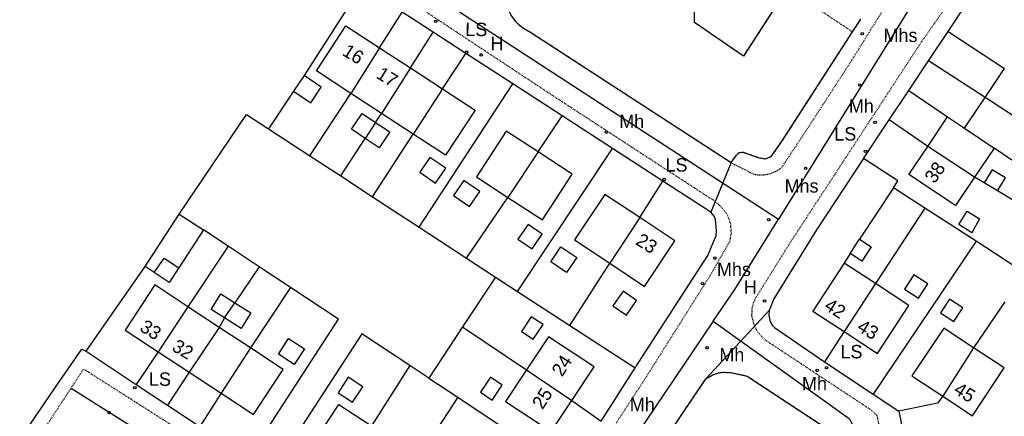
# Model space of a CAD drawing. Header units: metres. Extents: x 611948 to 1225781, y 656699 to 1316021.
# Tile 107 of 169: x 613273 to 613419, y 658425 to 658484. Entities that reach past the tile are written whole.
import ezdxf

# ---------------------------------------------------------------- set-up
doc = ezdxf.new("R2010")
doc.units = ezdxf.units.M
doc.linetypes.add('4696-12$0$PECK', pattern=[0.2, 0.1, -0.1])
for name, color, linetype in [('4696-12$0$BLD_INN_W', 253, 'Continuous'), ('4696-12$0$BLD_OTL_S', 253, 'Continuous'), ('4696-12$0$GEN_LIN_D', 253, 'Continuous'), ('4696-12$0$GEN_PCK_D', 253, '4696-12$0$PECK'), ('4696-12$0$OTHER_SYM', 253, 'Continuous'), ('4696-12$0$POLE_SYMB', 253, 'Continuous'), ('4696-12$0$ROADS', 253, 'Continuous'), ('4696-12$0$ROADS_CTR', 253, 'Continuous'), ('4696-12$0$ROADS_PCK', 253, '4696-12$0$PECK')]:
    doc.layers.add(name, color=color, linetype=linetype)
doc.styles.add('4696-12$0$STANDARD', font='txt')

# ---------------------------------------------------------------- blocks, each defined once
blk = doc.blocks.new('4696-12$0$13', base_point=(160450.170478, 242323.105036))
blk.add_circle((160450.170478, 242323.105036), 0.187958)
blk = doc.blocks.new('4696-12')
at = {"layer": '4696-12$0$BLD_INN_W', "flags": 128}
for points in [[(613326.258, 658479.816), (613321.97, 658473.006)], [(613330.87, 658476.803), (613326.534, 658470.022)], [(613335.629, 658473.693), (613331.246, 658466.944)], [(613423.58, 658467.723), (613416.456, 658472.407)], [(613325.664, 658468.679), (613324.111, 658466.301)], [(613413.372, 658467.819), (613417.782, 658464.854)], [(613349.897, 658464.276), (613345.352, 658457.508)], [(613414.88, 658460.537), (613407.904, 658465.101)], [(613364.995, 658454.514), (613360.549, 658447.69)], [(613292.693, 658446.296), (613294.189, 658448.425), (613296.346, 658447.002)], [(613400.123, 658444.665), (613395.44, 658437.494)], [(613297.684, 658441.213), (613293.272, 658434.485)], [(613303.154, 658439.536), (613304.69, 658441.796)], [(613302.381, 658438.124), (613297.898, 658431.443)], [(613307.037, 658435.063), (613302.655, 658428.315)], [(613414.737, 658435.078), (613410.126, 658427.876)], [(613348.148, 658431.795), (613354.879, 658427.246)]]:
    blk.add_lwpolyline(points, dxfattribs=at)
at = {"layer": '4696-12$0$BLD_OTL_S', "flags": 128}
for points in [[(613321.97, 658473.006), (613316.839, 658476.359), (613321.241, 658483.096), (613326.258, 658479.816)], [(613326.258, 658479.816), (613321.97, 658473.006)], [(613326.258, 658479.816), (613330.87, 658476.803)], [(613330.87, 658476.803), (613326.534, 658470.022)], [(613330.87, 658476.803), (613335.629, 658473.693)], [(613416.456, 658472.407), (613419.342, 658476.701)], [(613313.438, 658473.316), (613315.99, 658471.611), (613317.551, 658473.947), (613314.999, 658475.651)], [(613314.999, 658475.651), (613313.438, 658473.316)], [(613326.534, 658470.022), (613321.97, 658473.006)], [(613335.629, 658473.693), (613340.489, 658470.516), (613336.086, 658463.78), (613331.246, 658466.944)], [(613335.629, 658473.693), (613331.246, 658466.944)], [(613413.372, 658467.819), (613416.456, 658472.407)], [(613423.58, 658467.723), (613416.456, 658472.407)], [(613324.111, 658466.301), (613322.073, 658467.668), (613323.652, 658470.026), (613325.664, 658468.679)], [(613331.246, 658466.944), (613326.534, 658470.022)], [(613325.664, 658468.679), (613327.776, 658467.263), (613326.197, 658464.904), (613324.111, 658466.301)], [(613325.664, 658468.679), (613324.111, 658466.301)], [(613407.904, 658465.101), (613410.863, 658469.504)], [(613410.863, 658469.504), (613413.372, 658467.819)], [(613349.897, 658464.276), (613345.124, 658467.387), (613340.672, 658460.559), (613345.352, 658457.508)], [(613413.372, 658467.819), (613417.782, 658464.854)], [(613345.352, 658457.508), (613350.503, 658454.151), (613354.954, 658460.979), (613349.897, 658464.276)], [(613349.897, 658464.276), (613345.352, 658457.508)], [(613414.88, 658460.537), (613412.016, 658456.276), (613405.097, 658460.927), (613407.904, 658465.101)], [(613414.88, 658460.537), (613407.904, 658465.101)], [(613417.782, 658464.854), (613414.88, 658460.537)], [(613420.448, 658463.062), (613417.782, 658464.854)], [(613333.751, 658463.468), (613332.23, 658461.241), (613334.6, 658459.624), (613336.12, 658461.85), (613333.751, 658463.468)], [(613418.304, 658458.468), (613419.48, 658460.414), (613417.493, 658461.616), (613416.316, 658459.669)], [(613338.803, 658460.017), (613337.283, 658457.791), (613339.659, 658456.169), (613341.178, 658458.396), (613338.803, 658460.017)], [(613418.304, 658458.468), (613416.316, 658459.669)], [(613364.995, 658454.514), (613359.814, 658457.957), (613355.306, 658451.174), (613360.549, 658447.69)], [(613413.75, 658455.464), (613415.595, 658454.327), (613414.447, 658452.226), (613412.549, 658453.441), (613413.75, 658455.464)], [(613291.319, 658447.192), (613296.424, 658455.015)], [(613296.424, 658455.015), (613300.036, 658452.656)], [(613360.549, 658447.69), (613365.736, 658444.243), (613370.244, 658451.026), (613364.995, 658454.514)], [(613364.995, 658454.514), (613360.549, 658447.69)], [(613300.036, 658452.656), (613296.346, 658447.002)], [(613348.374, 658453.483), (613346.853, 658451.256), (613348.959, 658449.819), (613350.479, 658452.044), (613348.374, 658453.483)], [(613397.756, 658451.256), (613399.485, 658450.127), (613398.088, 658447.988), (613396.358, 658449.118)], [(613396.358, 658449.118), (613397.756, 658451.256)], [(613353.262, 658450.145), (613355.626, 658448.53), (613354.106, 658446.304), (613351.741, 658447.919), (613353.262, 658450.145)], [(613292.693, 658446.296), (613291.319, 658447.192)], [(613296.346, 658447.002), (613294.931, 658444.835), (613292.693, 658446.296)], [(613395.446, 658447.719), (613390.763, 658440.549), (613395.44, 658437.494)], [(613400.123, 658444.665), (613395.446, 658447.719)], [(613407.906, 658444.628), (613405.833, 658445.982), (613404.436, 658443.843), (613406.509, 658442.489), (613407.906, 658444.628)], [(613297.684, 658441.213), (613292.757, 658444.452), (613288.337, 658437.729), (613293.272, 658434.485)], [(613400.123, 658444.665), (613395.44, 658437.494)], [(613395.44, 658437.494), (613400.413, 658434.246), (613405.096, 658441.416), (613400.123, 658444.665)], [(613303.154, 658439.536), (613301.159, 658440.801), (613302.621, 658443.107), (613304.69, 658441.796)], [(613364.52, 658442.125), (613362.515, 658443.522), (613361.005, 658441.355), (613363.01, 658439.958), (613364.52, 658442.125)], [(613413.128, 658441.045), (613411.157, 658442.332), (613409.824, 658440.292), (613411.795, 658439.005), (613413.128, 658441.045)], [(613297.684, 658441.213), (613293.272, 658434.485)], [(613302.381, 658438.124), (613297.684, 658441.213)], [(613304.69, 658441.796), (613307.08, 658440.28), (613305.618, 658437.974), (613303.154, 658439.536)], [(613303.154, 658439.536), (613304.69, 658441.796)], [(613348.846, 658439.718), (613347.378, 658437.536), (613349.133, 658436.356), (613350.6, 658438.537), (613348.846, 658439.718)], [(613302.381, 658438.124), (613297.898, 658431.443)], [(613307.037, 658435.063), (613302.381, 658438.124)], [(613414.737, 658435.078), (613410.274, 658438.03), (613405.556, 658430.9), (613410.126, 658427.876)], [(613312.71, 658436.451), (613315.054, 658434.93), (613313.555, 658432.622), (613311.212, 658434.143), (613312.71, 658436.451)], [(613354.879, 658427.246), (613358.195, 658432.275), (613351.411, 658436.745), (613348.148, 658431.795)], [(613302.655, 658428.315), (613307.467, 658425.152), (613311.887, 658431.874), (613307.037, 658435.063)], [(613307.037, 658435.063), (613302.655, 658428.315)], [(613414.737, 658435.078), (613410.126, 658427.876)], [(613410.126, 658427.876), (613414.551, 658424.948), (613419.269, 658432.079), (613414.737, 658435.078)], [(613293.272, 658434.485), (613297.898, 658431.443)], [(613297.898, 658431.443), (613302.655, 658428.315)], [(613321.588, 658430.689), (613320.089, 658428.38), (613322.245, 658426.981), (613323.744, 658429.288), (613321.588, 658430.689)], [(613342.78, 658430.7), (613341.273, 658428.459), (613343.028, 658427.28), (613344.535, 658429.519), (613342.78, 658430.7)], [(613348.148, 658431.795), (613345.03, 658427.064), (613351.813, 658422.594), (613354.879, 658427.246)], [(613348.148, 658431.795), (613354.879, 658427.246)], [(613320.513, 658416.818), (613315.769, 658419.941), (613320.172, 658426.632), (613325.029, 658423.434)]]:
    blk.add_lwpolyline(points, dxfattribs=at)
at = {"layer": '4696-12$0$GEN_LIN_D', "flags": 128}
for points in [[(613385.599, 658486.532), (613380.439, 658478.573), (613373.166, 658483.572), (613373.246, 658490.434), (613356.25, 658501.411), (613355.185, 658501.672), (613354.09, 658501.642), (613352.984, 658501.319), (613352.197, 658500.951), (613351.303, 658500.219), (613345.354, 658491.531), (613345.16, 658490.986), (613344.952, 658490.145), (613344.831, 658488.996), (613344.861, 658487.858), (613345.025, 658486.749), (613345.343, 658485.674), (613345.809, 658484.655), (613346.449, 658483.779), (613347.026, 658483.204), (613347.675, 658482.713), (613348.632, 658482.201), (613378.6, 658462.682)], [(613323.562, 658489.023), (613314.999, 658475.651)], [(613410.926, 658482.238), (613413.669, 658486.363)], [(613326.258, 658479.816), (613329.621, 658485.097)], [(613334.215, 658482.121), (613329.621, 658485.097)], [(613396.707, 658482.172), (613397.925, 658484.06)], [(613330.87, 658476.803), (613334.215, 658482.121)], [(613339.086, 658478.963), (613334.215, 658482.121)], [(613378.6, 658462.682), (613379.414, 658463.792), (613379.838, 658464.182), (613380.395, 658464.245), (613382.775, 658463.408), (613383.694, 658463.25), (613384.601, 658463.6), (613386.129, 658465.767), (613396.707, 658482.172)], [(613408.022, 658477.87), (613410.926, 658482.238)], [(613410.926, 658482.238), (613419.342, 658476.701)], [(613335.629, 658473.693), (613339.086, 658478.963)], [(613346.084, 658474.428), (613339.086, 658478.963)], [(613405.061, 658473.419), (613408.022, 658477.87)], [(613416.456, 658472.407), (613408.022, 658477.87)], [(613332.128, 658453.079), (613346.084, 658474.428)], [(613353.452, 658469.654), (613346.084, 658474.428)], [(613313.438, 658473.316), (613309.697, 658467.739)], [(613315.889, 658463.704), (613321.97, 658473.006)], [(613402.167, 658469.066), (613405.061, 658473.419)], [(613405.061, 658473.419), (613410.863, 658469.504)], [(613325.664, 658468.679), (613326.534, 658470.022)], [(613296.424, 658455.015), (613306.45, 658469.878), (613309.697, 658467.739)], [(613349.897, 658464.276), (613353.452, 658469.654)], [(613360.939, 658464.798), (613353.452, 658469.654)], [(613398.325, 658463.289), (613402.167, 658469.066)], [(613407.904, 658465.101), (613402.167, 658469.066)], [(613309.697, 658467.739), (613315.889, 658463.704)], [(613320.474, 658460.703), (613324.111, 658466.301)], [(613325.221, 658457.599), (613331.246, 658466.944)], [(613346.814, 658443.487), (613360.939, 658464.798)], [(613368.451, 658459.926), (613360.939, 658464.798)], [(613315.889, 658463.704), (613320.474, 658460.703)], [(613398.325, 658463.289), (613391.341, 658452.671), (613384.961, 658442.37), (613384.285, 658440.641)], [(613402.777, 658458.946), (613403.452, 658459.979), (613398.325, 658463.289)], [(613320.474, 658460.703), (613325.221, 658457.599)], [(613364.995, 658454.514), (613368.451, 658459.926)], [(613375.585, 658455.3), (613368.451, 658459.926)], [(613416.316, 658459.669), (613414.88, 658460.537)], [(613402.777, 658458.946), (613397.756, 658451.256)], [(613407.454, 658455.892), (613402.777, 658458.946)], [(613427.31, 658453.024), (613418.304, 658458.468)], [(613325.221, 658457.599), (613332.128, 658453.079)], [(613339.179, 658448.467), (613345.352, 658457.508)], [(613407.454, 658455.892), (613400.123, 658444.665)], [(613415.104, 658451.002), (613407.454, 658455.892)], [(613364.34, 658432.1), (613375.141, 658448.864), (613376.377, 658451.816), (613376.448, 658452.529), (613376.297, 658454.223), (613376.101, 658454.71), (613375.585, 658455.3)], [(613303.69, 658450.241), (613300.036, 658452.656)], [(613332.128, 658453.079), (613339.179, 658448.467)], [(613415.104, 658451.002), (613399.761, 658428.188)], [(613422.141, 658446.354), (613415.104, 658451.002)], [(613303.69, 658450.241), (613297.684, 658441.213)], [(613308.328, 658447.174), (613303.69, 658450.241)], [(613339.179, 658448.467), (613343.507, 658445.636)], [(613396.358, 658449.118), (613395.446, 658447.719)], [(613282.55, 658434.581), (613291.319, 658447.192)], [(613308.328, 658447.174), (613304.69, 658441.796)], [(613312.992, 658444.09), (613308.328, 658447.174)], [(613354.605, 658438.425), (613360.549, 658447.69)], [(613343.507, 658445.636), (613338.621, 658438.202)], [(613343.507, 658445.636), (613346.814, 658443.487)], [(613306.702, 658418.569), (613320.145, 658439.361), (613312.992, 658444.09)], [(613312.992, 658444.09), (613307.037, 658435.063)], [(613346.814, 658443.487), (613354.605, 658438.425)], [(613419.366, 658441.949), (613414.737, 658435.078)], [(613303.154, 658439.536), (613302.381, 658438.124)], [(613384.285, 658440.641), (613384.25, 658439.961), (613384.452, 658438.962), (613384.734, 658438.458), (613385.071, 658438.089), (613392.508, 658433.005)], [(613338.621, 658438.202), (613333.597, 658430.559)], [(613338.621, 658438.202), (613348.148, 658431.795)], [(613354.605, 658438.425), (613364.34, 658432.1)], [(613330.759, 658432.438), (613323.597, 658437.175), (613310.25, 658416.613)], [(613395.44, 658437.494), (613392.508, 658433.005)], [(613278.638, 658430.157), (613281.883, 658434.897), (613282.55, 658434.581)], [(613282.55, 658434.581), (613290.011, 658429.634)], [(613293.272, 658434.485), (613290.011, 658429.634)], [(613330.759, 658432.438), (613325.029, 658423.434)], [(613333.597, 658430.559), (613330.759, 658432.438)], [(613359.235, 658424.178), (613364.34, 658432.1)], [(613392.508, 658433.005), (613399.761, 658428.188)], [(613297.898, 658431.443), (613294.661, 658426.552)], [(613333.597, 658430.559), (613337.895, 658427.711)], [(613374.855, 658430.44), (613376.042, 658431.12), (613376.725, 658431.335), (613377.432, 658431.446), (613378.504, 658431.414), (613380.994, 658430.878), (613392.771, 658423.131)], [(613360.132, 658406.571), (613360.869, 658408.873), (613367.694, 658419.818), (613374.855, 658430.44)], [(613273.114, 658421.064), (613272.65, 658421.41), (613278.638, 658430.157)], [(613290.011, 658429.634), (613294.661, 658426.552)], [(613302.655, 658428.315), (613299.468, 658423.365)], [(613337.895, 658427.711), (613324.622, 658407.287)], [(613337.895, 658427.711), (613344.954, 658423.033)], [(613399.761, 658428.188), (613403.615, 658425.629)], [(613410.126, 658427.876), (613409.33, 658426.819), (613403.615, 658425.629)], [(613294.661, 658426.552), (613299.468, 658423.365)], [(613354.879, 658427.246), (613359.235, 658424.178)], [(613403.615, 658425.629), (613404.186, 658422.596)]]:
    blk.add_lwpolyline(points, dxfattribs=at)
at = {"layer": '4696-12$0$GEN_PCK_D', "flags": 128}
for points in [[(613385.599, 658486.532), (613380.439, 658478.573), (613373.166, 658483.572), (613373.246, 658490.434), (613356.25, 658501.411), (613355.185, 658501.672), (613354.09, 658501.642), (613352.984, 658501.319), (613352.197, 658500.951), (613351.303, 658500.219), (613345.354, 658491.531), (613345.16, 658490.986), (613344.952, 658490.145), (613344.831, 658488.996), (613344.861, 658487.858), (613345.025, 658486.749), (613345.343, 658485.674), (613345.809, 658484.655), (613346.449, 658483.779), (613347.026, 658483.204), (613347.675, 658482.713), (613348.632, 658482.201), (613378.6, 658462.682)], [(613387.046, 658488.608), (613396.707, 658482.172)], [(613396.707, 658482.172), (613397.925, 658484.06)], [(613378.6, 658462.682), (613379.414, 658463.792), (613379.838, 658464.182), (613380.395, 658464.245), (613382.775, 658463.408), (613383.694, 658463.25), (613384.601, 658463.6), (613386.129, 658465.767), (613396.707, 658482.172)], [(613374.855, 658430.44), (613376.042, 658431.12), (613376.725, 658431.335), (613377.432, 658431.446), (613378.504, 658431.414), (613380.994, 658430.878), (613392.771, 658423.131), (613393.469, 658422.536), (613393.855, 658422.016), (613394.138, 658421.432), (613394.307, 658420.806), (613394.341, 658419.889), (613393.576, 658417.662), (613386.372, 658406.633), (613379.574, 658396.426), (613378.843, 658395.644), (613378.403, 658395.337), (613377.675, 658394.997), (613376.624, 658394.792), (613375.756, 658394.844), (613373.322, 658395.781), (613361.231, 658403.941), (613360.774, 658404.428), (613360.428, 658405), (613360.209, 658405.63), (613360.132, 658406.571)], [(613360.132, 658406.571), (613360.869, 658408.873), (613367.694, 658419.818), (613374.855, 658430.44)]]:
    blk.add_lwpolyline(points, dxfattribs=at)
at = {"layer": '4696-12$0$ROADS', "flags": 128}
for points in [[(613385.599, 658486.532), (613380.439, 658478.573), (613373.166, 658483.572), (613373.246, 658490.434), (613356.25, 658501.411), (613355.185, 658501.672), (613354.09, 658501.642), (613352.984, 658501.319), (613352.197, 658500.951), (613351.303, 658500.219), (613345.354, 658491.531), (613345.16, 658490.986), (613344.952, 658490.145), (613344.831, 658488.996), (613344.861, 658487.858), (613345.025, 658486.749), (613345.343, 658485.674), (613345.809, 658484.655), (613346.449, 658483.779), (613347.026, 658483.204), (613347.675, 658482.713), (613348.632, 658482.201), (613378.6, 658462.682)], [(613410.926, 658482.238), (613413.669, 658486.363)], [(613334.215, 658482.121), (613329.621, 658485.097)], [(613396.707, 658482.172), (613397.925, 658484.06)], [(613339.086, 658478.963), (613334.215, 658482.121)], [(613378.6, 658462.682), (613379.414, 658463.792), (613379.838, 658464.182), (613380.395, 658464.245), (613382.775, 658463.408), (613383.694, 658463.25), (613384.601, 658463.6), (613386.129, 658465.767), (613396.707, 658482.172)], [(613408.022, 658477.87), (613410.926, 658482.238)], [(613346.084, 658474.428), (613339.086, 658478.963)], [(613405.061, 658473.419), (613408.022, 658477.87)], [(613353.452, 658469.654), (613346.084, 658474.428)], [(613402.167, 658469.066), (613405.061, 658473.419)], [(613360.939, 658464.798), (613353.452, 658469.654)], [(613398.325, 658463.289), (613402.167, 658469.066)], [(613368.451, 658459.926), (613360.939, 658464.798)], [(613378.6, 658462.682), (613375.585, 658455.3)], [(613398.325, 658463.289), (613391.341, 658452.671), (613384.961, 658442.37), (613384.285, 658440.641)], [(613375.585, 658455.3), (613368.451, 658459.926)], [(613364.34, 658432.1), (613375.141, 658448.864), (613376.377, 658451.816), (613376.448, 658452.529), (613376.297, 658454.223), (613376.101, 658454.71), (613375.585, 658455.3)], [(613384.285, 658440.641), (613374.855, 658430.44)], [(613384.285, 658440.641), (613384.25, 658439.961), (613384.452, 658438.962), (613384.734, 658438.458), (613385.071, 658438.089), (613392.508, 658433.005)], [(613278.638, 658430.157), (613281.883, 658434.897), (613282.55, 658434.581)], [(613282.55, 658434.581), (613290.011, 658429.634)], [(613359.235, 658424.178), (613364.34, 658432.1)], [(613392.508, 658433.005), (613399.761, 658428.188)], [(613374.855, 658430.44), (613376.042, 658431.12), (613376.725, 658431.335), (613377.432, 658431.446), (613378.504, 658431.414), (613380.994, 658430.878), (613392.771, 658423.131)], [(613360.132, 658406.571), (613360.869, 658408.873), (613367.694, 658419.818), (613374.855, 658430.44)], [(613273.114, 658421.064), (613272.65, 658421.41), (613278.638, 658430.157)], [(613290.011, 658429.634), (613294.661, 658426.552)], [(613399.761, 658428.188), (613403.615, 658425.629)], [(613294.661, 658426.552), (613299.468, 658423.365)], [(613403.615, 658425.629), (613404.186, 658422.596)]]:
    blk.add_lwpolyline(points, dxfattribs=at)
at = {"layer": '4696-12$0$ROADS_CTR', "flags": 128}
for points in [[(613385.599, 658486.532), (613353.492, 658507.937), (613338.179, 658485.175), (613385.657, 658454.27)], [(613411.821, 658496.423), (613385.657, 658454.27)], [(613375.961, 658439.058), (613379.151, 658443.789), (613385.657, 658454.27)], [(613375.961, 658439.058), (613396.216, 658424.55), (613397.778, 658421.707), (613396.977, 658416.686), (613381.338, 658392.675), (613377.587, 658390.816), (613371.745, 658392.89), (613353.295, 658405.312)], [(613375.961, 658439.058), (613354.355, 658407.015), (613353.295, 658405.312)], [(613280.321, 658429.094), (613343.57, 658389.147)]]:
    blk.add_lwpolyline(points, dxfattribs=at)
at = {"layer": '4696-12$0$ROADS_PCK', "flags": 128}
for points in [[(613378.6, 658462.682), (613382.001, 658460.963), (613382.499, 658460.884), (613383.506, 658460.878), (613384.495, 658461.072), (613385.425, 658461.458), (613386.113, 658461.903), (613390.686, 658468.812), (613396.854, 658478.371), (613403.016, 658488.26), (613409.879, 658498.546), (613413.887, 658504.73), (613416.168, 658508.412), (613419.909, 658515.149), (613421.678, 658519.074), (613422.785, 658523.087), (613427.624, 658542.039), (613427.553, 658543.351), (613427.273, 658544.366), (613427.062, 658544.849), (613426.177, 658545.846), (613423.603, 658547.415), (613408.73, 658557.304), (613390.304, 658569.378), (613389.821, 658569.367), (613389.168, 658569.023), (613388.556, 658567.968)], [(613280.321, 658429.094), (613282.176, 658431.931), (613306.288, 658416.552), (613336.211, 658396.637), (613337.413, 658396.273), (613338.651, 658396.051), (613339.906, 658395.976), (613341.16, 658396.049), (613342.091, 658396.199), (613343.305, 658396.526), (613343.881, 658396.952), (613344.447, 658397.719), (613365.983, 658430.755), (613375.928, 658446.543), (613378.424, 658450.916), (613378.651, 658452.156), (613378.57, 658453.469), (613378.19, 658454.671), (613377.698, 658455.42), (613376.905, 658456.315), (613375.976, 658457.068), (613352.452, 658472.402), (613326.962, 658489.249), (613324.5, 658491.019), (613327.665, 658495.871)], [(613310.326, 658332.453), (613324.127, 658353.177), (613348.225, 658389.876), (613353.034, 658396.943), (613353.511, 658397.536), (613353.896, 658397.867), (613354.555, 658398.249), (613355.033, 658398.419), (613355.785, 658398.538), (613356.292, 658398.525), (613357.694, 658398.294), (613359.03, 658397.832), (613359.769, 658397.413), (613360.444, 658396.898), (613374.051, 658387.973), (613375.561, 658387.472), (613377.182, 658387.66), (613379.485, 658388.091), (613380.922, 658388.605), (613382.609, 658390.445), (613401.074, 658418.638), (613401.117, 658421.332), (613400.378, 658424.948), (613399.496, 658425.793), (613383.53, 658436.352), (613382.606, 658437.402), (613382.048, 658438.465), (613381.712, 658439.857), (613381.756, 658441.023), (613381.984, 658441.87), (613382.37, 658442.657), (613387.493, 658450.884), (613407.015, 658480.752), (613412.214, 658488.155), (613412.472, 658488.653), (613413.074, 658489.342), (613413.578, 658489.689), (613414.14, 658489.929), (613414.738, 658490.054), (613415.551, 658490.103), (613416.934, 658489.913), (613417.97, 658489.492), (613441.758, 658474.114), (613447.359, 658470.363), (613448.545, 658469.463), (613449.125, 658468.583), (613450.382, 658464.784), (613451.221, 658463.04), (613460.035, 658457.238), (613462.11, 658460.115), (613471.634, 658458.502)], [(613320.083, 658360.247), (613335.759, 658384.829), (613336.164, 658385.976), (613336.309, 658386.917), (613336.26, 658388.185), (613336.072, 658388.695), (613335.426, 658389.642), (613334.862, 658390.292), (613333.559, 658391.411), (613310.959, 658406.187), (613290.351, 658419.305), (613286.958, 658418.8), (613284.005, 658417.923), (613282.685, 658417.843), (613281.993, 658418.133), (613275.636, 658421.932), (613280.321, 658429.094)]]:
    blk.add_lwpolyline(points, dxfattribs=at)
at = {"layer": '4696-12$0$OTHER_SYM'}
for p in [(613334.62, 658483.736), (613398.143, 658481.909), (613341.39, 658478.741), (613397.759, 658474.266), (613400.068, 658468.69), (613360.03, 658467.24), (613389.725, 658461.826), (613384.22, 658454.194), (613376.185, 658448.456), (613374.362, 658444.645), (613383.595, 658442.061), (613375.047, 658435.096), (613391.419, 658431.717), (613286.011, 658425.423)]:
    blk.add_blockref('4696-12$0$13', p, dxfattribs=at)
at = {"layer": '4696-12$0$POLE_SYMB'}
for p in [(613339.224, 658479.145), (613398.632, 658464.362), (613368.629, 658460.169), (613392.834, 658432.131), (613289.807, 658429.15)]:
    blk.add_blockref('4696-12$0$13', p, dxfattribs=at)
at = {"layer": '4696-12$0$BLD_OTL_S', "style": '4696-12$0$STANDARD'}
for s, rotation, p in [('16', -31.60001, (613320.558, 658478.796)), ('17', -31.90001, (613325.611, 658475.4)), ('38', 54.70001, (613408.916, 658459.453)), ('23', -31.90001, (613364.251, 658450.586)), ('42', -32.80001, (613392.333, 658440.93)), ('33', -32.20001, (613290.382, 658437.723)), ('43', -31.10001, (613397.229, 658437.734)), ('32', -31.10001, (613295.171, 658434.779)), ('24', 57.80001, (613353.445, 658430.659)), ('25', 57.60001, (613350.524, 658425.772)), ('45', -32.60001, (613411.633, 658428.419))]:
    blk.add_text(s, height=2, rotation=rotation, dxfattribs=at).set_placement(p)
at = {"layer": '4696-12$0$OTHER_SYM', "style": '4696-12$0$STANDARD'}
for s, p in [('Mhs', (613401.316, 658480.67)), ('H', (613342.757, 658479.44)), ('Mh', (613396.154, 658470.133)), ('Mh', (613361.954, 658467.83)), ('Mhs', (613386.583, 658458.222)), ('Mhs', (613376.51, 658445.792)), ('H', (613380.527, 658443.159)), ('Mh', (613376.864, 658433.051)), ('Mh', (613389.172, 658428.752)), ('Mh', (613363.53, 658425.636))]:
    blk.add_text(s, height=2, rotation=-0.1, dxfattribs=at).set_placement(p)
at = {"layer": '4696-12$0$POLE_SYMB', "style": '4696-12$0$STANDARD'}
for p in [(613339.028, 658481.542), (613393.977, 658465.969), (613368.848, 658461.352), (613394.903, 658433.52), (613291.905, 658429.423)]:
    blk.add_text('LS', height=2, rotation=-0.1, dxfattribs=at).set_placement(p)
blk = doc.blocks.new('OS Mapping')
blk.add_blockref('4696-12', (0, 0))

msp = doc.modelspace()

# ---------------------------------------------------------------- block references
msp.add_blockref('OS Mapping', (0, 0))

doc.saveas('drawing.dxf')
